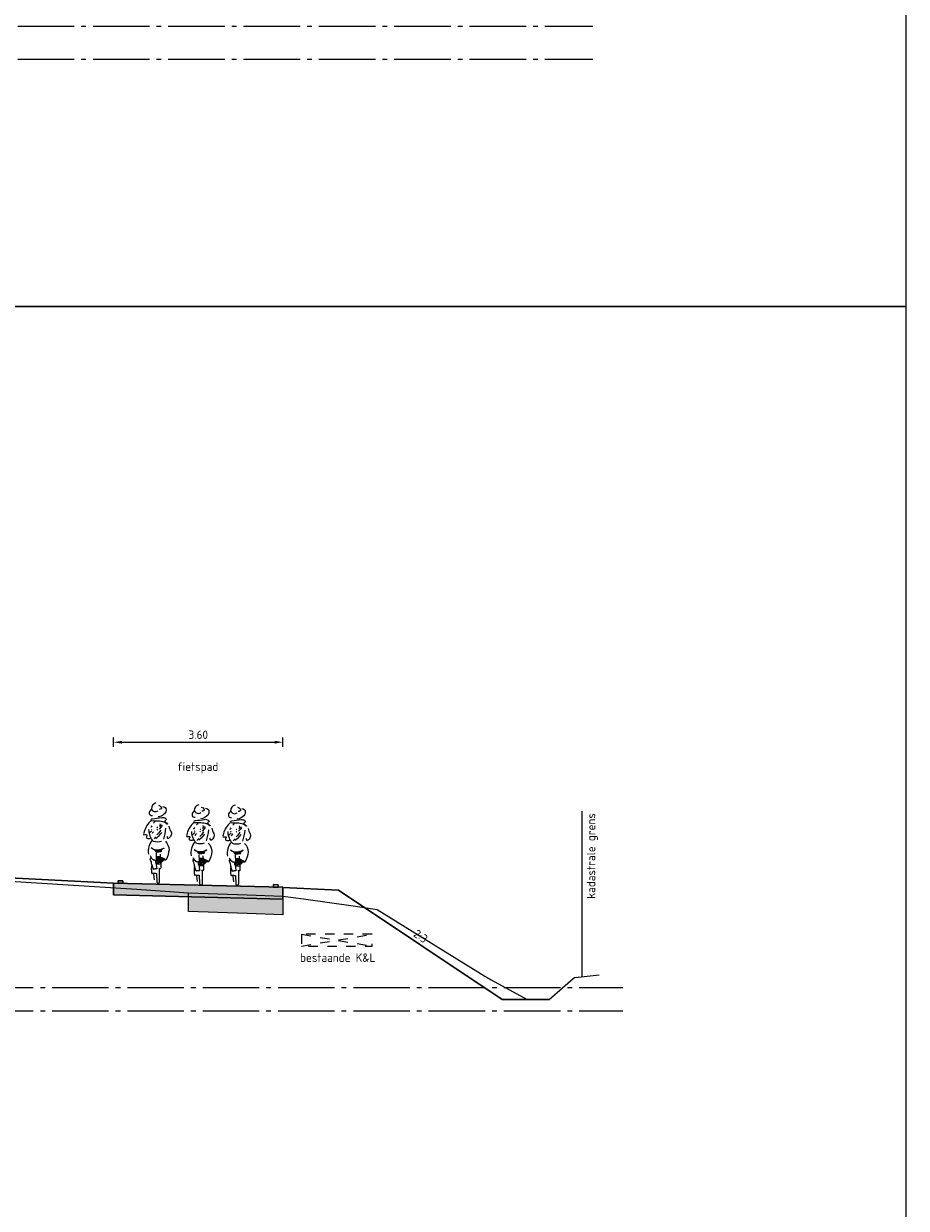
# Model space of a CAD drawing. Header units: metres. Extents: x 180716 to 180809, y 418548 to 418668.
# Tile 83 of 148: x 180737 to 180756, y 418609 to 418634. Entities that reach past the tile are written whole.
import ezdxf

# ---------------------------------------------------------------- set-up
doc = ezdxf.new("R2010")
doc.units = ezdxf.units.M
doc.linetypes.add('AL-NAP_LIJN', pattern=[15.25, 12, -1.5, 0.25, -1.5])
doc.linetypes.add('NLCS-HIDDEN', pattern=[4, 2, -2])
doc.layers.get('0').update_dxf_attribs({"color": 30, "lineweight": 0})
doc.layers.get('Defpoints').update_dxf_attribs({"lineweight": 0})
for name, color, linetype, lineweight in [('B-WE-KG-GRENS_PERCEEL-SD', 253, 'Continuous', 0), ('B-WE-KL-STROOK-GD', 8, 'NLCS-HIDDEN', 18), ('B-WE-OG-DTM-V', 253, 'Continuous', 0), ('B-WE-VH-M', 253, 'Continuous', 0), ('B-WE-VH-VERHARDING_ASFALT-GD', 253, 'Continuous', 0), ('N-WE-GW-BERM-GD', 90, 'Continuous', 30), ('N-WE-GW-WATERGANG-GD', 150, 'Continuous', 30), ('N-WE-VH-M', 7, 'Continuous', 18), ('N-WE-VH-VERHARDING_ASFALT-GD', 210, 'Continuous', 30), ('N-WE-VW-MARKERING-GD', 7, 'Continuous', 30), ('N-WE-WH-WATERPEIL_WINTERPEIL-GD', 150, 'AL-NAP_LIJN', 25), ('N-WE-WH-WATERPEIL_ZOMERPEIL-GD', 150, 'AL-NAP_LIJN', 25), ('X-XX-AL-AANKLEDING-SD', 6, 'Continuous', 25), ('X-XX-AL-PRINCIPEPROFIEL-T18', 1, 'Continuous', 18)]:
    doc.layers.add(name, color=color, linetype=linetype, lineweight=lineweight)
doc.layers.add('B-WE-VH-VERHARDING_ASFALT-AD', color=253, linetype='Continuous', lineweight=0, transparency=0.5)
doc.layers.add('N-WE-VH-VERHARDING_ASFALT-AD', color=212, linetype='Continuous', lineweight=18, transparency=0.3)
doc.layers.add('X-XX-AL-HULPLIJN-GD', color=155, linetype='Continuous', lineweight=25, plot=False)
doc.styles.add('NLCS-ISO-M100-T18', font='NLCS-ISO.ttf', dxfattribs={"height": 0.18})
doc.styles.get("Standard").update_dxf_attribs({"font": 'arial.ttf'})
doc.linetypes.add('KG-KADASTRAAL', pattern='A,5.5,-2,["K",Standard,S=1.8,R=0,X=0,Y=-0.9],-2,5.5,-2,[5,NLCS.shx,S=0.75,R=0,X=0,Y=0],-2', length=19)
doc.dimstyles.new('NLCS-M100-T18-PIJL_L2_H1', dxfattribs={"dimscale": 0.1, "dimtxt": 2.5, "dimasz": 1.8, "dimexe": 2, "dimexo": 2, "dimgap": 0.7, "dimtad": 1, "dimzin": 0, "dimdsep": 46, "dimtxsty": 'NLCS-ISO-M100-T18', "dimcen": 0, "dimdle": 2, "dimclrd": 256, "dimclre": 256, "dimclrt": 1, "dimadec": 1, "dimazin": 0, "dimtfac": 1, "dimtdec": 3, "dimtofl": 0, "dimtmove": 0, "dimatfit": 3, "dimfxl": 2, "dimfxlon": 1, "dimtfillclr": 256, "dimtolj": 1, "dimtzin": 0, "dimlwd": -1, "dimlwe": -1, "dimarcsym": 0})

# ---------------------------------------------------------------- blocks, each defined once
blk = doc.blocks.new('SAL-AANKLEDING_FIETSTER_ACHTERAANZICHT-D')
for points in [[(-0.14, 1.565, 0.236676), (-0.192, 1.497, 0.583386), (-0.122, 1.438, -0.497614)], [(-0.05, 1.702, 0.372994), (-0.144, 1.577, 0.503668), (-0.004, 1.537, 150.934799)], [(0.098, 1.627, -0.402545), (0.168, 1.556, -0.204448), (0.134, 1.473, -0.107787), (0.036, 1.411, -0.232599), (-0.004, 1.407, 0.756423)], [(0.002, 1.653, -0.251678), (0.069, 1.599, -0.398814), (0.06, 1.577, -0.187011), (0.02, 1.564, 2.207361)], [(-0.156, 1.35, -0.154336), (-0.119, 1.368, 0.021693), (0.077, 1.392, -0.153975), (0.151, 1.377, -0.433195), (0.162, 1.339, -0.162977), (0.143, 1.321, 0.569715), (0.152, 1.296, 0.021653), (0.192, 1.26, -1.283993), (0.184, 1.254, 0.093544), (0.124, 1.295, 0.069195), (-0.003, 1.315, -0.023921), (-0.134, 1.321, 0.290835), (-0.175, 1.305, 0.143139), (-0.305, 1.061, 0.369113), (-0.303, 1.027, -0.046879), (-0.248, 1.03, -0.302343), (-0.241, 1.004, 0.421236), (-0.243, 0.955, 0.24644), (-0.164, 0.958, -4.327813)], [(0.067, 0.884, -0.173851), (-0.102, 0.884, 0.000578), (-0.124, 0.914, -0.07661), (-0.181, 1.031, -0.079973), (-0.197, 1.137, -39.687992)], [(0.156, 1.168, -0.053306), (0.109, 0.933, 2.556335)], [(0.228, 1.207, 0.107816), (0.271, 1.088, -0.189381), (0.28, 1.041, -0.091131), (0.263, 0.999, -0.043732), (0.235, 0.962, -0.167948), (0.21, 0.948, -0.498715), (0.199, 0.958, 0.241276), (0.185, 0.993, 2.413704)], [(-0.127, 0.915, 0.224282), (-0.209, 0.617, 1.028931)], [(0.154, 0.888, -0.165288), (0.229, 0.709, -0.089622), (0.167, 0.495, 0.086704), (0.049, 0.546), (0.048, 0.617)], [(-0.171, 0.584, 0.221629), (-0.095, 0.494), (-0.074, 0.494), (-0.084, 0.481), (-0.1, 0.493)], [(-0.047, 0.641), (-0.043, 0.511, -0.034198), (-0.053, 0.486, 0.227614), (-0.058, 0.443, -0.044454), (-0.041, 0.39), (-0.033, 0.302), (-0.104, 0.289), (-0.138, 0.395, 0.132618), (-0.169, 0.501, -0.216367), (-0.156, 0.545, -1.928019)], [(-0.148, 0.754, 0.205807), (-0.003, 0.707, 0.105757), (0.112, 0.743, -0.456483), (0.121, 0.735, 0.023268), (0.076, 0.715, 0.20987), (0.065, 0.702, 0.124642), (0.065, 0.683, -0.545926), (0.045, 0.664, -0.163265), (-0.055, 0.667, 0.038987), (-0.069, 0.696, 0.125271), (-0.103, 0.713), (-0.129, 0.74)], [(-0.138, 0.398, 0.098289), (-0.141, 0.216, 0.549463), (-0.122, 0.209, -0.073152), (-0.037, 0.205), (-0.031, 0.028, 0.941313), (0.029, 0.026), (0.028, 0.292)], [(0.169, 0.498, -0.325073), (0.139, 0.489, 0.185728), (0.111, 0.488, -0.09132), (0.061, 0.439, 0.488493), (0.055, 0.416), (0.053, 0.321, -0.568599), (0.024, 0.305, -0.009736), (0.01, 0.313, 0.656385)]]:
    blk.add_lwpolyline(points, format="xyb")
for points in [[(-0.072, 1.312), (-0.078, 1.292), (-0.098, 1.273)], [(-0.134, 1.112), (-0.166, 1.079), (-0.185, 1.064)], [(-0.14, 1.218), (-0.15, 1.196), (-0.158, 1.178)], [(-0.135, 1.144), (-0.146, 1.135)], [(-0.099, 1.089), (-0.12, 1.068), (-0.129, 1.051)], [(0.075, 1.075), (0.035, 1.032), (0, 0.993), (-0.044, 0.948)], [(-0.01, 1.186), (-0.029, 1.175)], [(-0.014, 1.142), (-0.029, 1.124)], [(0.055, 1.125), (0.008, 1.062), (-0.027, 1.025)], [(0.09, 1.225), (0.064, 1.192), (0.021, 1.144)], [(0.044, 1.251), (0.029, 1.247)], [(0.085, 1.223), (0.053, 1.232), (0.029, 1.206), (0.054, 1.216)], [(-0.049, 0.985), (-0.062, 0.972), (-0.086, 0.941)], [(-0.059, 0.686), (-0.039, 0.673), (-0.02, 0.667), (-0.027, 0.685), (-0.048, 0.689)], [(-0.058, 0.698), (0.007, 0.7), (0.087, 0.725)], [(-0.035, 0.558), (0.04, 0.561), (0.037, 0.547), (-0.029, 0.538), (-0.003, 0.525), (0.043, 0.532), (0.102, 0.517), (0.126, 0.505), (0.086, 0.486), (0.065, 0.467), (0.037, 0.436), (-0.027, 0.427), (-0.049, 0.451), (-0.031, 0.509), (0.049, 0.514), (0.074, 0.5), (0.031, 0.469), (0.003, 0.446), (-0.028, 0.461), (-0.014, 0.482), (0.029, 0.495), (-0.019, 0.495), (0.037, 0.501)], [(-0.045, 0.565), (0.049, 0.571)], [(0.059, 0.709), (0.047, 0.677), (0.004, 0.664), (0.011, 0.688), (0.041, 0.702), (0.031, 0.685)], [(-0.1, 0.303), (-0.037, 0.316)], [(-0.096, 0.297), (-0.048, 0.311)], [(-0.044, 0.412), (0.031, 0.412), (0.051, 0.413)], [(-0.078, 0.07), (-0.091, 0.193)]]:
    blk.add_lwpolyline(points)
blk.add_circle((-0.006, 0.681), 0.00976)
blk = doc.blocks.new('SKG-GRENS_PERCEEL-D')
at = {"linetype": 'KG-KADASTRAAL', "ltscale": 0.15, "flags": 128}
blk.add_lwpolyline([(0, 0), (0, 3.512)], dxfattribs=at)
blk = doc.blocks.new('*D32')
at = {"layer": 'Defpoints', "color": 0, "transparency": 16777216}
for p in [(180742.911, 418618.407), (180739.311, 418614.804), (180742.911, 418614.714)]:
    blk.add_point(p, dxfattribs=at)
at = {"layer": 'N-WE-VH-M', "transparency": 16777216}
for p, q in [((180739.311, 418618.307), (180739.311, 418618.507)), ((180739.491, 418618.407), (180742.731, 418618.407)), ((180742.911, 418618.307), (180742.911, 418618.507))]:
    blk.add_line(p, q, dxfattribs=at)
for points in [[(180739.491, 418618.437), (180739.491, 418618.377), (180739.311, 418618.407)], [(180742.731, 418618.437), (180742.731, 418618.377), (180742.911, 418618.407)]]:
    blk.add_solid(points, dxfattribs=at)
at = {"layer": 'N-WE-VH-M', "color": 1, "transparency": 16777216, "insert": (180741.111, 418618.567), "char_height": 0.18, "attachment_point": 5, "style": 'NLCS-ISO-M100-T18'}
blk.add_mtext('\\A1;3.60', dxfattribs=at)
blk = doc.blocks.new('A$Cf3f7b027')
at = {"layer": 'B-WE-KL-STROOK-GD', "ltscale": 0.1, "flags": 128}
blk.add_lwpolyline([(0, 0.25), (0, 0), (1.5, 0), (1.5, 0.25)], close=True, dxfattribs=at)
for points in [[(0, 0.25), (1.5, 0)], [(0, 0), (1.5, 0.25)]]:
    blk.add_lwpolyline(points, dxfattribs=at)

msp = doc.modelspace()

# ---------------------------------------------------------------- hatches: boundary and pattern name
at = {"layer": 'B-WE-VH-VERHARDING_ASFALT-AD'}
h = msp.add_hatch(color=256, dxfattribs=at)
h.dxf.hatch_style = 1
h.paths.add_polyline_path([(180740.907, 418614.813), (180740.907, 418615.213), (180742.151, 418615.169), (180742.911, 418615.141), (180742.911, 418614.741), (180742.151, 418614.769)])
at = {"layer": 'N-WE-VH-VERHARDING_ASFALT-AD'}
h = msp.add_hatch(color=256, dxfattribs=at)
h.dxf.hatch_style = 1
h.paths.add_polyline_path([(180739.311, 418615.418), (180742.911, 418615.328), (180742.911, 418615.078), (180739.311, 418615.168)])

# ---------------------------------------------------------------- linework, layer by layer
at = {"layer": 'B-WE-OG-DTM-V', "flags": 128}
for points in [[(180737.001, 418615.467), (180739.804, 418615.289), (180740.907, 418615.213), (180742.151, 418615.169), (180742.911, 418615.141), (180743.344, 418615.08), (180744.404, 418614.931), (180744.909, 418614.856)], [(180744.909, 418614.856), (180747.203, 418613.437), (180747.251, 418613.41), (180747.336, 418613.363), (180748.098, 418612.944), (180748.175, 418612.951), (180748.568, 418612.944), (180749.08, 418613.389), (180749.108, 418613.412), (180749.185, 418613.422), (180749.628, 418613.47)]]:
    msp.add_lwpolyline(points, dxfattribs=at)
at = {"layer": 'B-WE-VH-VERHARDING_ASFALT-GD', "flags": 128}
msp.add_lwpolyline([(180740.907, 418614.813), (180740.907, 418615.213), (180742.151, 418615.169), (180742.911, 418615.141), (180742.911, 418614.741), (180742.151, 418614.769)], close=True, dxfattribs=at)
at = {"layer": 'N-WE-GW-BERM-GD', "flags": 128}
for points in [[(180736.962, 418615.535), (180739.311, 418615.418)], [(180742.911, 418615.325), (180744.088, 418615.264)]]:
    msp.add_lwpolyline(points, dxfattribs=at)
at = {"layer": 'N-WE-GW-WATERGANG-GD', "flags": 128}
msp.add_lwpolyline([(180744.088, 418615.264), (180747.568, 418612.944), (180748.568, 418612.944)], dxfattribs=at)
at = {"layer": 'N-WE-VH-VERHARDING_ASFALT-GD', "flags": 128}
msp.add_lwpolyline([(180739.311, 418615.418), (180742.911, 418615.328), (180742.911, 418615.078), (180739.311, 418615.168), (180739.311, 418615.418)], close=True, dxfattribs=at)
at = {"layer": 'N-WE-VW-MARKERING-GD', "flags": 128}
for points in [[(180739.511, 418615.463), (180739.411, 418615.465), (180739.411, 418615.415), (180739.511, 418615.413)], [(180742.811, 418615.38), (180742.711, 418615.383), (180742.711, 418615.333), (180742.811, 418615.33)]]:
    msp.add_lwpolyline(points, close=True, dxfattribs=at)
at = {"layer": 'N-WE-WH-WATERPEIL_WINTERPEIL-GD', "ltscale": 0.1, "flags": 128}
for points in [[(180718.075, 418632.913), (180749.494, 418632.913)], [(180717.206, 418612.702), (180750.131, 418612.702)]]:
    msp.add_lwpolyline(points, dxfattribs=at)
at = {"layer": 'N-WE-WH-WATERPEIL_ZOMERPEIL-GD', "ltscale": 0.1, "flags": 128}
for points in [[(180718.075, 418633.613), (180749.494, 418633.613)], [(180717.206, 418613.202), (180750.131, 418613.202)]]:
    msp.add_lwpolyline(points, dxfattribs=at)
at = {"layer": 'X-XX-AL-HULPLIJN-GD', "flags": 128}
for points in [[(180756.155, 418647.659), (180716.155, 418647.659), (180716.155, 418627.659), (180756.155, 418627.659)], [(180756.155, 418627.659), (180716.155, 418627.659), (180716.155, 418607.659), (180756.155, 418607.659)]]:
    msp.add_lwpolyline(points, close=True, dxfattribs=at)

# ---------------------------------------------------------------- block references
at = {"layer": 'B-WE-KG-GRENS_PERCEEL-SD'}
msp.add_blockref('SKG-GRENS_PERCEEL-D', (180749.271, 418613.431), dxfattribs=at)
at = {"layer": 'N-WE-GW-BERM-GD'}
msp.add_blockref('A$Cf3f7b027', (180743.304, 418614.079), dxfattribs=at)
at = {"layer": 'X-XX-AL-AANKLEDING-SD'}
for p in [(180740.261, 418615.416), (180741.17, 418615.378), (180741.942, 418615.372)]:
    msp.add_blockref('SAL-AANKLEDING_FIETSTER_ACHTERAANZICHT-D', p, dxfattribs=at)

# ---------------------------------------------------------------- texts
at = {"layer": 'B-WE-VH-M', "insert": (180740.668, 418617.979), "char_height": 0.18, "attachment_point": 1, "style": 'NLCS-ISO-M100-T18'}
msp.add_mtext_dynamic_manual_height_columns('fietspad', width=1.40239, gutter_width=12.5, heights=[0], dxfattribs=at)
at = {"layer": 'B-WE-VH-M', "insert": (180749.367, 418615.085), "char_height": 0.18, "attachment_point": 1, "rotation": 90, "style": 'NLCS-ISO-M100-T18'}
msp.add_mtext_dynamic_manual_height_columns('kadastrale grens', width=1.91658, gutter_width=12.5, heights=[0], dxfattribs=at)
at = {"layer": 'X-XX-AL-PRINCIPEPROFIEL-T18', "insert": (180746.009, 418614.277), "char_height": 0.18, "width": 1.24365, "attachment_point": 3, "rotation": 324.7945, "style": 'NLCS-ISO-M100-T18'}
msp.add_mtext('2:3', dxfattribs=at)
at = {"layer": 'X-XX-AL-PRINCIPEPROFIEL-T18', "insert": (180744.875, 418613.923), "char_height": 0.18, "width": 2.01493, "attachment_point": 3, "style": 'NLCS-ISO-M100-T18'}
msp.add_mtext('bestaande K&L', dxfattribs=at)

# ---------------------------------------------------------------- dimensions: what is measured, and where the dimension line sits
at = {"layer": 'N-WE-VH-M'}
dim = msp.add_linear_dim(base=(180742.911, 418618.407), p1=(180739.311, 418614.804), p2=(180742.911, 418614.714), dimstyle='NLCS-M100-T18-PIJL_L2_H1', override={"dimexe": 1, "dimexo": 1, "dimdle": 1, "dimtofl": 1, "dimfxl": 1}, dxfattribs=at)
dim.commit()
dim.dimension.update_dxf_attribs({"geometry": '*D32', "text_midpoint": (180741.111, 418618.567)})

doc.saveas('drawing.dxf')
